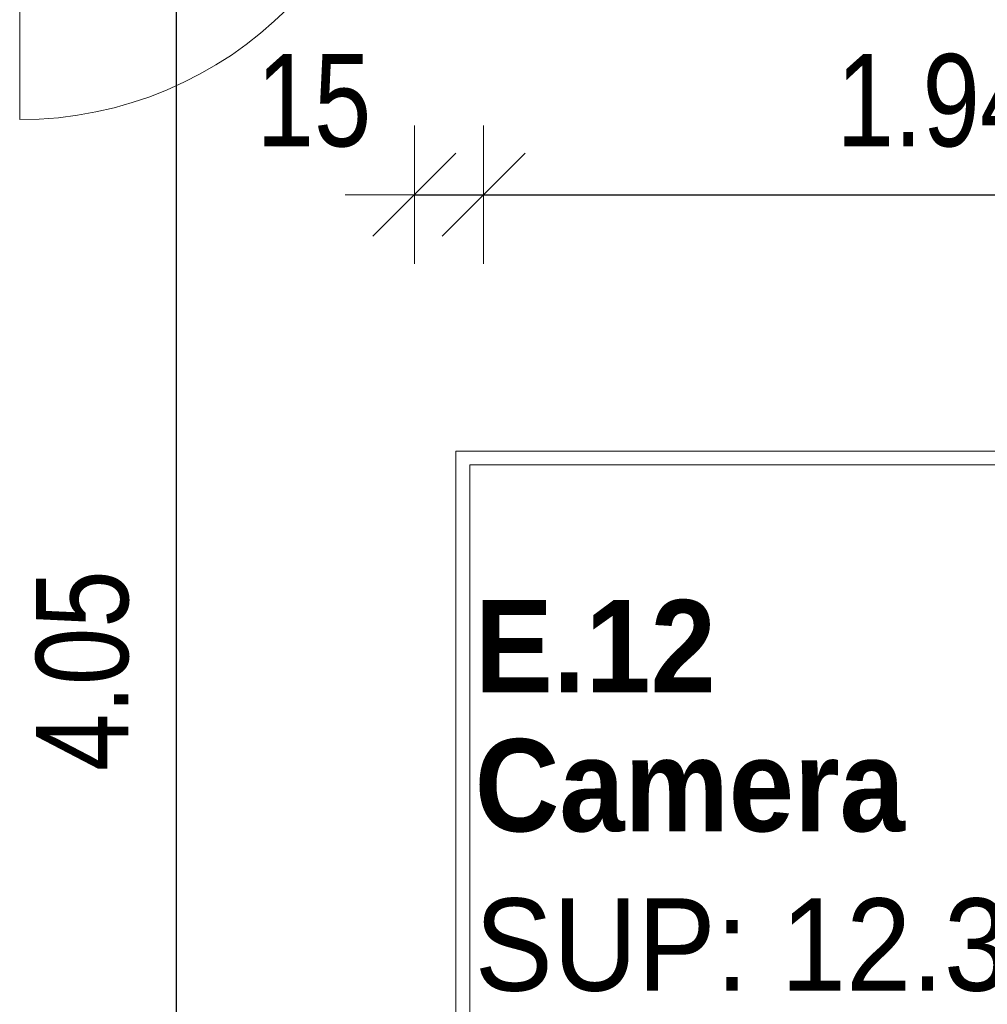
# Model space of a CAD drawing. Header units: metres. Extents: x -7.1 to 26.5, y -14.7 to 18.1.
# Tile 70 of 182: x 13 to 15.1, y -2.3 to -0.2. Entities that reach past the tile are written whole.
import ezdxf

# ---------------------------------------------------------------- set-up
doc = ezdxf.new("R2010")
doc.units = ezdxf.units.M
doc.header["$PDMODE"] = 65
doc.linetypes.add('AUSGEZOGEN', pattern=[0])
for name, color, linetype in [('XR$1$010 Türen', 7, 'AUSGEZOGEN'), ('XR$1$065 Möbel Einrichtung', 7, 'AUSGEZOGEN'), ('XR$2$080 Raumdefinitionen Text_1', 7, 'AUSGEZOGEN'), ('XR$2$105 Bemassungen 100', 7, 'AUSGEZOGEN')]:
    doc.layers.add(name, color=color, linetype=linetype)
doc.styles.add('ARIAL', font='arial.ttf')
doc.dimstyles.new('DIMSTYLE_3', dxfattribs={"dimtxt": 0.2, "dimasz": 0.3, "dimexe": 0, "dimexo": 0, "dimgap": 0.1, "dimtad": 2, "dimrnd": 0.005, "dimzin": 4, "dimdsep": 46, "dimtxsty": 'ARIAL', "dimblk1": 'ALL_ML_STRICH', "dimblk2": 'ALL_ML_STRICH', "dimsah": 1, "dimcen": 0, "dimclrd": 7, "dimclre": 7, "dimclrt": 7, "dimadec": 0, "dimazin": 0, "dimtfac": 1, "dimtdec": 0, "dimtix": 1, "dimtmove": 2, "dimatfit": 3, "dimfxl": 0, "dimtzin": 0, "dimlwd": 0, "dimlwe": 18, "dimarcsym": 0})
doc.dimstyles.new('DIMSTYLE_7', dxfattribs={"dimtxt": 0.2, "dimasz": 0.3, "dimexe": 0, "dimexo": 0, "dimgap": 0.1, "dimtad": 2, "dimdec": 1, "dimlfac": 100, "dimrnd": 0.5, "dimzin": 4, "dimdsep": 46, "dimtxsty": 'ARIAL', "dimblk1": 'ALL_ML_STRICH', "dimblk2": 'ALL_ML_STRICH', "dimsah": 1, "dimcen": 0, "dimclrd": 7, "dimclre": 7, "dimclrt": 7, "dimadec": 0, "dimazin": 0, "dimtfac": 1, "dimtdec": 0, "dimtix": 1, "dimtmove": 2, "dimatfit": 3, "dimfxl": 0, "dimtvp": 1.2, "dimtzin": 0, "dimlwd": 0, "dimlwe": 18, "dimarcsym": 0})

# ---------------------------------------------------------------- blocks, each defined once
blk = doc.blocks.new('ALL_ML_STRICH')
at = {"color": 0, "linetype": 'ByBlock', "lineweight": -2}
for p, q in [((0, -0.5), (0, 0.5)), ((-0.3, -0.3), (0.3, 0.3)), ((-1, 0), (0.5, 0))]:
    blk.add_line(p, q, dxfattribs=at)
blk = doc.blocks.new('*D206')
at = {"layer": 'DEFPOINTS', "color": 7, "linetype": 'AUSGEZOGEN', "lineweight": 18, "transparency": 16777216}
for p in [(13.5618, 0.4035), (13.3668, -3.6465), (13.4318, -3.6465)]:
    blk.add_point(p, dxfattribs=at)
at = {"layer": 'XR$2$105 Bemassungen 100', "color": 7, "linetype": 'AUSGEZOGEN', "lineweight": -2, "transparency": 16777216}
for p, q in [((13.3668, 0.4035), (13.3668, 0.4035)), ((13.3668, -3.6465), (13.3668, 0.4035)), ((13.3668, -3.6465), (13.3668, -3.6465))]:
    blk.add_line(p, q, dxfattribs=at)
at = {"layer": 'XR$2$105 Bemassungen 100', "color": 7, "linetype": 'AUSGEZOGEN', "lineweight": 18, "transparency": 16777216, "xscale": 0.3, "yscale": 0.3, "zscale": 0.3}
for p, rotation in [((13.3668, 0.4035), 90), ((13.3668, -3.6465), 270)]:
    blk.add_blockref('ALL_ML_STRICH', p, dxfattribs=dict(at, rotation=rotation))
at = {"layer": 'XR$2$105 Bemassungen 100', "color": 7, "linetype": 'AUSGEZOGEN', "lineweight": 18, "transparency": 16777216, "insert": (13.1633, -1.6105), "char_height": 0.2, "width": 0.64, "attachment_point": 5, "rotation": 90, "style": 'ARIAL'}
blk.add_mtext('\\W0.80;\\A1;{\\A1;{4.05\\H0.132000;\\S^ ;}}', dxfattribs=at)
blk = doc.blocks.new('*D211')
at = {"layer": 'DEFPOINTS', "color": 7, "linetype": 'AUSGEZOGEN', "lineweight": 18, "transparency": 16777216}
for p in [(13.8818, -0.5142), (13.8818, -0.5792), (14.0318, -0.7062)]:
    blk.add_point(p, dxfattribs=at)
at = {"layer": 'XR$2$105 Bemassungen 100', "color": 7, "linetype": 'AUSGEZOGEN', "lineweight": -2, "transparency": 16777216}
for p, q in [((13.8818, -0.5792), (13.8818, -0.5792)), ((13.8818, -0.5792), (14.0318, -0.5792)), ((14.0318, -0.5792), (14.0318, -0.5792))]:
    blk.add_line(p, q, dxfattribs=at)
at = {"layer": 'XR$2$105 Bemassungen 100', "color": 7, "linetype": 'AUSGEZOGEN', "lineweight": 18, "transparency": 16777216, "xscale": 0.3, "yscale": 0.3, "zscale": 0.3, "rotation": 180}
blk.add_blockref('ALL_ML_STRICH', (13.8818, -0.5792), dxfattribs=at)
at = {"layer": 'XR$2$105 Bemassungen 100', "color": 7, "linetype": 'AUSGEZOGEN', "lineweight": 18, "transparency": 16777216, "xscale": 0.3, "yscale": 0.3, "zscale": 0.3}
blk.add_blockref('ALL_ML_STRICH', (14.0318, -0.5792), dxfattribs=at)
at = {"layer": 'XR$2$105 Bemassungen 100', "color": 7, "linetype": 'AUSGEZOGEN', "lineweight": 18, "transparency": 16777216, "insert": (13.6641, -0.3758), "char_height": 0.2, "width": 0.64, "attachment_point": 5, "style": 'ARIAL'}
blk.add_mtext('\\W0.80;\\A1;{\\A1;{15\\H0.132000;\\S^ ;}}', dxfattribs=at)
blk = doc.blocks.new('*D212')
at = {"layer": 'DEFPOINTS', "color": 7, "linetype": 'AUSGEZOGEN', "lineweight": 18, "transparency": 16777216}
for p in [(15.9718, -0.1778), (14.0318, -0.5792), (14.0318, -0.7062)]:
    blk.add_point(p, dxfattribs=at)
at = {"layer": 'XR$2$105 Bemassungen 100', "color": 7, "linetype": 'AUSGEZOGEN', "lineweight": -2, "transparency": 16777216}
for p, q in [((14.0318, -0.5792), (14.0318, -0.5792)), ((14.0318, -0.5792), (15.9718, -0.5792)), ((15.9718, -0.5792), (15.9718, -0.5792))]:
    blk.add_line(p, q, dxfattribs=at)
at = {"layer": 'XR$2$105 Bemassungen 100', "color": 7, "linetype": 'AUSGEZOGEN', "lineweight": 18, "transparency": 16777216, "xscale": 0.3, "yscale": 0.3, "zscale": 0.3, "rotation": 180}
blk.add_blockref('ALL_ML_STRICH', (14.0318, -0.5792), dxfattribs=at)
at = {"layer": 'XR$2$105 Bemassungen 100', "color": 7, "linetype": 'AUSGEZOGEN', "lineweight": 18, "transparency": 16777216, "xscale": 0.3, "yscale": 0.3, "zscale": 0.3}
blk.add_blockref('ALL_ML_STRICH', (15.9718, -0.5792), dxfattribs=at)
at = {"layer": 'XR$2$105 Bemassungen 100', "color": 7, "linetype": 'AUSGEZOGEN', "lineweight": 18, "transparency": 16777216, "insert": (15.0137, -0.3758), "char_height": 0.2, "width": 0.64, "attachment_point": 5, "style": 'ARIAL'}
blk.add_mtext('\\W0.80;\\A1;{\\A1;{1.94\\H0.132000;\\S^ ;}}', dxfattribs=at)

msp = doc.modelspace()

# ---------------------------------------------------------------- linework, layer by layer
at = {"layer": 'XR$1$010 Türen', "color": 7, "linetype": 'AUSGEZOGEN', "lineweight": 13, "transparency": 33554687}
msp.add_line((13.0268, 0.4035), (13.0268, -0.4165), dxfattribs=at)
msp.add_arc((13.0268, 0.4035), 0.82, 270, 0, dxfattribs=at)
at = {"layer": 'XR$1$065 Möbel Einrichtung', "color": 8, "linetype": 'AUSGEZOGEN', "lineweight": 13, "transparency": 33554687}
for p, q in [((13.9718, -2.9345), (13.9718, -1.1345)), ((13.9718, -1.1345), (15.9718, -1.1345)), ((14.0018, -2.0345), (14.0018, -1.1645)), ((14.0018, -1.1645), (15.3518, -1.1645)), ((14.0018, -2.9045), (14.0018, -2.0345))]:
    msp.add_line(p, q, dxfattribs=at)

# ---------------------------------------------------------------- texts
at = {"layer": 'XR$2$080 Raumdefinitionen Text_1', "color": 7, "linetype": 'AUSGEZOGEN', "transparency": 33554687, "insert": (14.0124, -1.4573), "char_height": 0.2, "width": 1.768181, "attachment_point": 1, "line_spacing_factor": 0.903614, "style": 'ARIAL'}
msp.add_mtext('\\A1;{\\fArial|b1|i0|c162|p34;\\W0.90909;E.12}\\P{\\fArial|b1|i0|c162|p34;\\W0.90909;Camera}\\P{\\W0.90909;SUP: 12.35 m\\H0.6x;\\S2^ ;}', dxfattribs=at)

# ---------------------------------------------------------------- dimensions: what is measured, and where the dimension line sits
at = {"layer": 'XR$2$105 Bemassungen 100', "color": 7, "linetype": 'AUSGEZOGEN', "lineweight": 18, "transparency": 33554687}
dim = msp.add_linear_dim(base=(13.3668, 0.4035), p1=(13.3668, -3.6465), p2=(13.3668, 0.4035), angle=90, dimstyle='DIMSTYLE_3', override={"dimpost": '<>', "dimclrd": 7, "dimclre": 7, "dimclrt": 7, "dimlwd": 0, "dimlwe": 18}, dxfattribs=at)
dim.commit()
dim.dimension.update_dxf_attribs({"geometry": '*D206', "text_midpoint": (13.1633, -1.6105), "dimtype": 160})
for base, p1, p2, dimstyle, picture, middle in [((15.9718, -0.5792), (14.0318, -0.5792), (15.9718, -0.5792), 'DIMSTYLE_3', '*D212', (15.0137, -0.3758)), ((14.0318, -0.5792), (13.8818, -0.5792), (14.0318, -0.5792), 'DIMSTYLE_7', '*D211', (13.6641, -0.3758))]:
    dim = msp.add_linear_dim(base=base, p1=p1, p2=p2, dimstyle=dimstyle, override={"dimpost": '<>', "dimclrd": 7, "dimclre": 7, "dimclrt": 7, "dimlwd": 0, "dimlwe": 18}, dxfattribs=at)
    dim.commit()
    dim.dimension.update_dxf_attribs({"geometry": picture, "text_midpoint": middle, "dimtype": 160})

doc.saveas('drawing.dxf')
